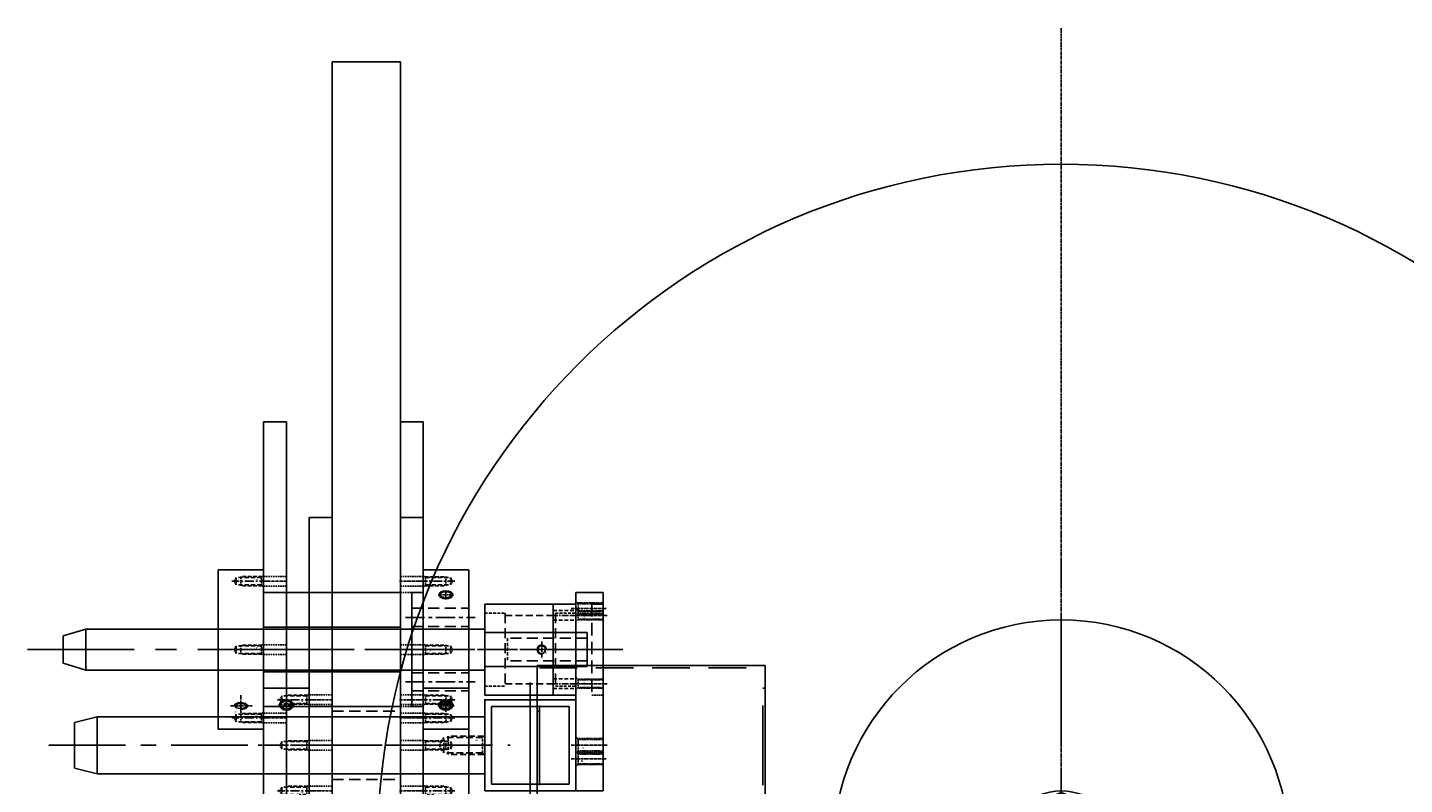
# Model space of a CAD drawing. Header units: millimetres. Extents: x -1657 to 8845, y -11980 to 3013.
# Tile 108 of 256: x 1482 to 2087, y -504 to -172. Entities that reach past the tile are written whole.
import ezdxf

# ---------------------------------------------------------------- set-up
doc = ezdxf.new("R2010")
doc.units = ezdxf.units.MM
doc.linetypes.add('CENTER', pattern=[2, 1.25, -0.25, 0.25, -0.25])
doc.linetypes.add('DASHED', pattern=[0.75, 0.5, -0.25])
for name, color, linetype in [('图层29', 13, 'Continuous'), ('图层31', 70, 'Continuous'), ('图层32', 127, 'Continuous'), ('图层33', 235, 'Continuous'), ('图层36', 121, 'Continuous'), ('图层37', 21, 'Continuous'), ('图层94', 125, 'Continuous'), ('料盘', 247, 'Continuous'), ('方管', 252, 'Continuous')]:
    doc.layers.add(name, color=color, linetype=linetype)

# ---------------------------------------------------------------- blocks, each defined once
blk = doc.blocks.new('8F')
at = {"color": 1, "linetype": 'CENTER', "ltscale": 4.620811}
blk.add_line((-2.16, 0), (20.95, 0), dxfattribs=at)
at = {"color": 4, "linetype": 'DASHED', "ltscale": 0.471405}
for p, q in [((1, 3.38), (0, 4.38)), ((1, -3.38), (0, -4.38))]:
    blk.add_line(p, q, dxfattribs=at)
at = {"color": 4, "linetype": 'DASHED', "ltscale": 5.208333}
for p, q in [((0.38, 4), (16, 4)), ((0.38, -4), (16, -4))]:
    blk.add_line(p, q, dxfattribs=at)
at = {"color": 4, "linetype": 'DASHED', "ltscale": 2.25}
for p, q in [((1, 3.38), (1, -3.38)), ((18, 3.38), (18, -3.38))]:
    blk.add_line(p, q, dxfattribs=at)
at = {"color": 4, "linetype": 'DASHED', "ltscale": 5.666667}
for p, q in [((1, 3.38), (18, 3.38)), ((1, -3.38), (18, -3.38))]:
    blk.add_line(p, q, dxfattribs=at)
at = {"color": 4, "linetype": 'DASHED', "ltscale": 0.294628}
for p, q in [((16, 4), (16.62, 3.38)), ((16, -4), (16.62, -3.38))]:
    blk.add_line(p, q, dxfattribs=at)
at = {"color": 4, "linetype": 'DASHED', "ltscale": 2.666667}
blk.add_line((16, 4), (16, -4), dxfattribs=at)
at = {"color": 4, "linetype": 'DASHED', "ltscale": 1.299038}
for p in [(18, 3.38), (18, -3.38)]:
    blk.add_line(p, (19.95, 0), dxfattribs=at)
blk.add_text('M8', height=0.635).set_placement((2.81, -2.46))
blk = doc.blocks.new('27AB9')
at = {"layer": '图层31', "color": 1, "linetype": 'CENTER', "ltscale": 26.842975}
blk.add_line((-12.5, -21.2), (-12.5, 181.2), dxfattribs=at)
at = {"layer": '图层31', "ltscale": 123.966942}
for p, q in [((-25, 0), (-25, 170)), ((-25, 170), (0, 170)), ((0, 0), (0, 170)), ((-25, 0), (-22.5, -10)), ((-25, 0), (0, 0)), ((0, 0), (-2.5, -10)), ((-22.5, -10), (-2.5, -10))]:
    blk.add_line(p, q, dxfattribs=at)
at = {"layer": '图层31', "ltscale": 123.966942, "rotation": 270}
blk.add_blockref('8F', (-12.5, 170), dxfattribs=at)
blk = doc.blocks.new('27AF9')
at = {"layer": '图层33', "color": 1, "linetype": 'CENTER', "ltscale": 0.958678}
for p, q in [((2.1, -2.49), (2.1, 12.7)), ((-17.9, -0.4), (-17.9, 10.4)), ((22.1, -0.4), (22.1, 10.4))]:
    blk.add_line(p, q, dxfattribs=at)
at = {"layer": '图层33', "ltscale": 0.867769}
for p, q in [((-97.9, 0), (-97.9, 10)), ((-97.9, 10), (102.1, 10)), ((102.1, 0), (102.1, 10)), ((-97.9, 0), (102.1, 0))]:
    blk.add_line(p, q, dxfattribs=at)
at = {"layer": '图层33', "color": 4, "linetype": 'DASHED', "ltscale": 1.37741}
for p, q in [((-20, 0), (-20, 10)), ((-15.8, 0), (-15.8, 10)), ((-10.4, 0), (-10.4, 10)), ((0, 0), (0, 10)), ((4.2, 0), (4.2, 10)), ((14.6, 0), (14.6, 10)), ((20, 0), (20, 10)), ((24.2, 0), (24.2, 10))]:
    blk.add_line(p, q, dxfattribs=at)
blk = doc.blocks.new('4F')
at = {"color": 1, "linetype": 'CENTER', "ltscale": 3.210708}
blk.add_line((-2.16, 0), (13.9, 0), dxfattribs=at)
at = {"color": 4, "linetype": 'DASHED', "ltscale": 0.471405}
for p, q in [((1, 1.65), (0, 2.65)), ((1, -1.65), (0, -2.65))]:
    blk.add_line(p, q, dxfattribs=at)
at = {"color": 4, "linetype": 'DASHED', "ltscale": 3.116667}
for p, q in [((0.65, 2), (10, 2)), ((0.65, -2), (10, -2))]:
    blk.add_line(p, q, dxfattribs=at)
at = {"color": 4, "linetype": 'DASHED', "ltscale": 1.1}
for p, q in [((1, 1.65), (1, -1.65)), ((12, 1.65), (12, -1.65))]:
    blk.add_line(p, q, dxfattribs=at)
at = {"color": 4, "linetype": 'DASHED', "ltscale": 3.666667}
for p, q in [((1, 1.65), (12, 1.65)), ((1, -1.65), (12, -1.65))]:
    blk.add_line(p, q, dxfattribs=at)
at = {"color": 4, "linetype": 'DASHED', "ltscale": 0.164992}
for p, q in [((10, 2), (10.35, 1.65)), ((10, -2), (10.35, -1.65))]:
    blk.add_line(p, q, dxfattribs=at)
at = {"color": 4, "linetype": 'DASHED', "ltscale": 1.333333}
blk.add_line((10, 2), (10, -2), dxfattribs=at)
at = {"color": 4, "linetype": 'DASHED', "ltscale": 0.635085}
for p in [(12, 1.65), (12, -1.65)]:
    blk.add_line(p, (12.95, 0), dxfattribs=at)
blk.add_text('M4', height=0.808, rotation=90).set_placement((3.46, -1.03))
blk = doc.blocks.new('27B8E')
at = {"layer": '图层32', "ltscale": 10.330579}
for p, q in [((-10, 4.69), (-10, -45.31)), ((-10, 4.69), (10, 4.69)), ((10, 4.69), (10, -45.31)), ((-10, -45.31), (10, -45.31))]:
    blk.add_line(p, q, dxfattribs=at)
at = {"layer": '图层32', "color": 1, "linetype": 'CENTER', "ltscale": 0.869249}
blk.add_line((0, 0), (0, -5.26), dxfattribs=at)
at = {"layer": '图层32', "color": 1, "linetype": 'CENTER', "ltscale": 1.150413}
blk.add_line((3.48, -2.63), (-3.48, -2.63), dxfattribs=at)
at = {"layer": '图层32', "color": 4, "linetype": 'DASHED', "ltscale": 8.264463}
for p, q in [((-10, -7.81), (10, -7.81)), ((-10, -32.81), (10, -32.81))]:
    blk.add_line(p, q, dxfattribs=at)
at = {"layer": '图层32', "color": 1, "linetype": 'CENTER', "ltscale": 5.752066}
blk.add_line((-12.4, -20.31), (12.4, -20.31), dxfattribs=at)
at = {"layer": '图层32', "ltscale": 0.225512}
for major_axis, ratio in [((-3, 0), 0.755597), ((-2.5, 0), 0.707107)]:
    blk.add_ellipse((0, -2.63), major_axis=major_axis, ratio=ratio, dxfattribs=at)
at = {"layer": '图层32', "ltscale": 10.330579}
for p in [(-10, -0.31), (-10, -20.31), (-10, -40.31)]:
    blk.add_blockref('4F', p, dxfattribs=at)
blk = doc.blocks.new('858E8')
at = {"layer": '图层29', "color": 4, "linetype": 'DASHED'}
for p, q in [((-2.5, 2.6), (-2.5, 14)), ((-2.1, 3), (-2.1, 14)), ((2.1, 3), (2.1, 14)), ((2.5, 2.6), (2.5, 14)), ((-2.1, 3), (-3.1, 2)), ((-2.1, 3), (2.1, 3)), ((2.1, 3), (3.1, 2))]:
    blk.add_line(p, q, dxfattribs=at)
at = {"layer": '图层29', "color": 1, "linetype": 'CENTER'}
blk.add_line((0, 0), (0, 15.27), dxfattribs=at)
at = {"layer": '图层29'}
blk.add_text('M5', height=1.031, rotation=180, dxfattribs=at).set_placement((1.49, 5.16))
blk = doc.blocks.new('8563D')
at = {"layer": '图层29', "color": 4, "linetype": 'DASHED'}
for p, q in [((-2, 2.65), (-2, 14)), ((-1.65, 3), (-1.65, 14)), ((1.65, 3), (1.65, 14)), ((2, 2.65), (2, 14)), ((-1.65, 3), (-2.65, 2)), ((-1.65, 3), (1.65, 3)), ((1.65, 3), (2.65, 2))]:
    blk.add_line(p, q, dxfattribs=at)
at = {"layer": '图层29', "color": 1, "linetype": 'CENTER'}
blk.add_line((0, 0), (0, 15.68), dxfattribs=at)
at = {"layer": '图层29'}
blk.add_text('M4', height=0.814, rotation=180, dxfattribs=at).set_placement((0.96, 6.02))
blk = doc.blocks.new('56715')
at = {"layer": '图层29', "color": 1, "linetype": 'CENTER', "lineweight": -3}
blk.add_line((-2.5, -3), (-2.5, 12.86), dxfattribs=at)
at = {"layer": '图层29', "color": 4, "linetype": 'DASHED', "lineweight": -3}
for p, q in [((-5.5, -0.5), (-5.5, 11)), ((-5, 0), (-5, 11)), ((0, 0), (0, 11)), ((0.5, -0.5), (0.5, 11)), ((-5, 0), (-6, -1)), ((-5, 0), (0, 0)), ((0, 0), (1, -1))]:
    blk.add_line(p, q, dxfattribs=at)
at = {"layer": '图层29', "lineweight": -3}
blk.add_text('M6', height=0.461, rotation=180, dxfattribs=at).set_placement((-0.88, 2.44))
blk = doc.blocks.new('27D8D')
at = {"layer": '图层29', "ltscale": 123.966942}
for p, q in [((-12, 0), (-12, 87)), ((0, 0), (0, 87)), ((-12, 0), (0, 0))]:
    blk.add_line(p, q, dxfattribs=at)
at = {"layer": '图层29', "lineweight": -3, "ltscale": 5.5}
blk.add_line((0, 87), (-12, 87), dxfattribs=at)
at = {"layer": '图层29', "color": 4, "linetype": 'DASHED', "ltscale": 1.37741}
for p, q in [((-5, 45), (0, 45)), ((-5, 5), (0, 5))]:
    blk.add_line(p, q, dxfattribs=at)
at = {"layer": '图层29', "color": 4, "linetype": 'DASHED', "ltscale": 11.019284}
blk.add_line((-5, 5), (-5, 45), dxfattribs=at)
at = {"layer": '图层29', "color": 4, "linetype": 'DASHED', "ltscale": 3.305785}
for p, q in [((-12, 40), (-5, 40)), ((-12, 10), (-5, 10))]:
    blk.add_line(p, q, dxfattribs=at)
at = {"layer": '图层29', "color": 1, "linetype": 'CENTER', "ltscale": 2.300826}
blk.add_line((-12.96, 25), (0.96, 25), dxfattribs=at)
at = {"layer": '图层29', "ltscale": 8.264463, "xscale": -1, "rotation": 270}
for p in [(-14, 73), (-14, 7)]:
    blk.add_blockref('858E8', p, dxfattribs=at)
at = {"layer": '图层29', "lineweight": -3, "ltscale": 1.375, "xscale": -1, "rotation": 270}
blk.add_blockref('56715', (-11, 69.5), dxfattribs=at)
at = {"layer": '图层29', "ltscale": 6.61157, "xscale": -1, "rotation": 270}
for p in [(-14, 40), (-14, 10)]:
    blk.add_blockref('8563D', p, dxfattribs=at)
blk = doc.blocks.new('27FCE')
at = {"layer": '图层36', "ltscale": 2.125}
for p, q in [((-31, -4), (-31, 36)), ((-31, 36), (9, 36)), ((-1, -4), (-1, 36)), ((9, -4), (9, 36)), ((-31, -4), (9, -4))]:
    blk.add_line(p, q, dxfattribs=at)
at = {"layer": '图层36', "color": 4, "linetype": 'DASHED', "ltscale": 2.479339}
for p, q in [((-31, 32), (-22, 32)), ((0, 32), (9, 32)), ((-31, 0), (-22, 0)), ((0, 0), (9, 0))]:
    blk.add_line(p, q, dxfattribs=at)
at = {"layer": '图层36', "color": 4, "linetype": 'DASHED', "ltscale": 8.815427}
for p, q in [((-22, 32), (-22, 0)), ((0, 32), (0, 0))]:
    blk.add_line(p, q, dxfattribs=at)
at = {"layer": '图层36', "color": 4, "linetype": 'DASHED', "ltscale": 6.060606}
for p, q in [((-22, 31), (0, 31)), ((-22, 1), (0, 1))]:
    blk.add_line(p, q, dxfattribs=at)
at = {"layer": '图层36', "color": 1, "linetype": 'CENTER', "ltscale": 2.32}
for p, q in [((-1.8, 31), (9.8, 31)), ((-1.8, 1), (9.8, 1))]:
    blk.add_line(p, q, dxfattribs=at)
at = {"layer": '图层36', "color": 4, "linetype": 'DASHED', "ltscale": 3.333333}
for p, q in [((-1, 33.1), (9, 33.1)), ((-1, 28.9), (9, 28.9)), ((-1, 3.1), (9, 3.1)), ((-1, -1.1), (9, -1.1))]:
    blk.add_line(p, q, dxfattribs=at)
at = {"layer": '图层36', "color": 1, "linetype": 'CENTER', "ltscale": 9.28}
blk.add_line((-34.2, 16), (12.2, 16), dxfattribs=at)
blk = doc.blocks.new('4C')
at = {"color": 1, "linetype": 'CENTER', "ltscale": 1.3982}
for p, q in [((-3.5, 0), (3.5, 0)), ((0, 3.5), (0, -3.5))]:
    blk.add_line(p, q, dxfattribs=at)
blk.add_circle((0, 0), 1.65)
at = {"color": 2, "linetype": 'Continuous'}
blk.add_arc((0, 0), 2, 80.74753, 15.05083, dxfattribs=at)
blk.add_text('M4', height=0.558).set_placement((1.01, 1.61))
blk = doc.blocks.new('280B6')
at = {"layer": '图层37', "ltscale": 6.198347}
for p, q in [((10, 12.5), (-35, 12.5)), ((-35, -2.5), (-35, 12.5)), ((10, -4), (10, 14)), ((185, 14), (10, 14)), ((185, -4), (185, 14)), ((195, -1), (195, 11)), ((10, -2.5), (-35, -2.5)), ((185, -4), (10, -4))]:
    blk.add_line(p, q, dxfattribs=at)
at = {"layer": '图层37', "ltscale": 3.719008}
for p, q in [((195, 11), (185, 14)), ((195, -1), (185, -4))]:
    blk.add_line(p, q, dxfattribs=at)
at = {"layer": '图层37', "color": 4, "linetype": 'DASHED', "ltscale": 9.641873}
for p, q in [((-35, 10), (0, 10)), ((-35, 0), (0, 0))]:
    blk.add_line(p, q, dxfattribs=at)
at = {"layer": '图层37', "color": 4, "linetype": 'DASHED', "ltscale": 2.754821}
blk.add_line((0, 0), (0, 10), dxfattribs=at)
at = {"layer": '图层37', "color": 1, "linetype": 'CENTER', "ltscale": 37.38843}
blk.add_line((210.6, 5), (-50.6, 5), dxfattribs=at)
at = {"layer": '图层37', "ltscale": 2.066116, "rotation": 90}
blk.add_blockref('4C', (-15, 5), dxfattribs=at)
blk = doc.blocks.new('8D21F')
at = {"layer": '图层37', "color": 1, "linetype": 'CENTER', "ltscale": 1.150393}
blk.add_line((0, 0), (6.96, 0), dxfattribs=at)
at = {"layer": '图层37', "color": 1, "linetype": 'CENTER', "ltscale": 0.677887}
blk.add_line((3.48, -2.04), (3.48, 2.06), dxfattribs=at)
at = {"layer": '图层37', "ltscale": 0.619835}
for major_axis, ratio in [((-3, 0), 0.589256), ((-2.5, 0), 0.545738)]:
    blk.add_ellipse((3.48, 0.01), major_axis=major_axis, ratio=ratio, dxfattribs=at)
blk = doc.blocks.new('94E90')
at = {"layer": '图层37', "color": 1, "linetype": 'CENTER'}
for p, q in [((0, 0), (0, -5.12)), ((-3.59, -2.52), (3.75, -2.52))]:
    blk.add_line(p, q, dxfattribs=at)
at = {"layer": '图层37', "ltscale": 3.305785}
for major_axis, ratio in [((-3, 0), 0.589256), ((-2.5, 0), 0.424264)]:
    blk.add_ellipse((0, -2.52), major_axis=major_axis, ratio=ratio, dxfattribs=at)
at = {"layer": '图层37'}
blk.add_text('M6', height=0.586, dxfattribs=at).set_placement((0.44, -2.26))
blk = doc.blocks.new('28282')
at = {"layer": '图层37', "ltscale": 14.46281}
for p, q in [((5, 53.14), (25, 53.14)), ((5, -16.86), (5, 53.14)), ((25, -16.86), (25, 53.14)), ((0, -6.86), (0, 43.14)), ((0, 43.14), (5, 43.14)), ((0, -6.86), (5, -6.86)), ((5, -16.86), (25, -16.86))]:
    blk.add_line(p, q, dxfattribs=at)
at = {"layer": '图层37', "color": 4, "linetype": 'DASHED', "ltscale": 9.641873}
for p, q in [((0, 36.28), (25, 36.28)), ((0, 28.28), (25, 28.28)), ((0, 8), (25, 8)), ((0, 0), (25, 0))]:
    blk.add_line(p, q, dxfattribs=at)
at = {"layer": '图层37', "color": 1, "linetype": 'CENTER', "ltscale": 6.710744}
for p, q in [((-2.8, 32.28), (27.8, 32.28)), ((-2.8, 4), (27.8, 4))]:
    blk.add_line(p, q, dxfattribs=at)
at = {"layer": '图层37', "color": 4, "linetype": 'DASHED', "ltscale": 27.548209}
for p, q in [((0, 27.14), (25, 27.14)), ((0, 9.14), (25, 9.14))]:
    blk.add_line(p, q, dxfattribs=at)
at = {"layer": '图层37', "color": 1, "linetype": 'CENTER', "ltscale": 19.173554}
blk.add_line((-8, 18.14), (33, 18.14), dxfattribs=at)
at = {"layer": '图层37', "ltscale": 14.46281}
for p in [(5, 48.14), (5, 18.14), (5, -11.86)]:
    blk.add_blockref('4F', p, dxfattribs=at)
at = {"layer": '图层37', "linetype": 'CENTER', "ltscale": 0.225512}
blk.add_blockref('8D21F', (11.52, 42.18), dxfattribs=at)
at = {"layer": '图层37', "ltscale": 3.305785}
blk.add_blockref('94E90', (15, -4.08), dxfattribs=at)
blk = doc.blocks.new('283A4')
at = {"layer": '图层37', "ltscale": 0.867769}
for p, q in [((0, 0), (0, 200)), ((0, 200), (10, 200)), ((10, 0), (10, 200)), ((0, 0), (10, 0))]:
    blk.add_line(p, q, dxfattribs=at)
at = {"layer": '图层37', "color": 1, "linetype": 'CENTER', "ltscale": 0.958678}
for p, q in [((-0.4, 130), (10.4, 130)), ((-0.4, 70), (10.4, 70))]:
    blk.add_line(p, q, dxfattribs=at)
at = {"layer": '图层37', "color": 4, "linetype": 'DASHED', "ltscale": 1.37741}
for p, q in [((0, 132.1), (10, 132.1)), ((0, 127.9), (10, 127.9)), ((0, 125), (10, 125)), ((0, 102.1), (10, 102.1)), ((0, 97.9), (10, 97.9)), ((0, 75), (10, 75)), ((0, 72.1), (10, 72.1)), ((0, 67.9), (10, 67.9))]:
    blk.add_line(p, q, dxfattribs=at)
at = {"layer": '图层37', "color": 1, "linetype": 'CENTER', "ltscale": 3.371535}
blk.add_line((-3.43, 100), (13.43, 100), dxfattribs=at)
blk = doc.blocks.new('28494')
at = {"layer": '图层37', "ltscale": 14.46281}
for p, q in [((-10, -64.75), (-10, 5.25)), ((-10, 5.25), (10, 5.25)), ((10, -64.75), (10, 5.25)), ((-70, -4.75), (-10, -4.75)), ((-70, -54.75), (-70, -4.75)), ((-70, -19.95), (-10, -19.95)), ((-70, -39.55), (-10, -39.55)), ((-70, -54.75), (-10, -54.75)), ((-10, -64.75), (10, -64.75))]:
    blk.add_line(p, q, dxfattribs=at)
at = {"layer": '图层37', "color": 1, "linetype": 'CENTER'}
for p, q in [((0, 0), (0, -10)), ((-5, -5), (5, -5))]:
    blk.add_line(p, q, dxfattribs=at)
at = {"layer": '图层37', "color": 4, "linetype": 'DASHED', "ltscale": 27.548209}
for p, q in [((-70, -20.65), (10, -20.65)), ((-70.1, -38.75), (9.9, -38.75))]:
    blk.add_line(p, q, dxfattribs=at)
at = {"layer": '图层37', "color": 1, "linetype": 'CENTER', "ltscale": 19.173554}
blk.add_line((-88, -29.75), (18, -29.75), dxfattribs=at)
at = {"layer": '图层37', "ltscale": 0.619835}
blk.add_ellipse((0, -5), major_axis=(-3, 0), ratio=0.479592, start_param=4.712389, end_param=9.424778, dxfattribs=at)
blk.add_ellipse((0, -5), major_axis=(-2.5, 0), ratio=0.424264, dxfattribs=at)
at = {"layer": '图层37', "ltscale": 14.46281}
for p in [(-10, 0.25), (-10, -29.75), (-10, -59.75)]:
    blk.add_blockref('4F', p, dxfattribs=at)
at = {"layer": '图层37'}
blk.add_text('M6', height=0.586, dxfattribs=at).set_placement((1.96, -2.66))
blk = doc.blocks.new('4A')
at = {"color": 1, "linetype": 'CENTER'}
for p, q in [((-5, 0), (5, 0)), ((0, 5), (0, -5))]:
    blk.add_line(p, q, dxfattribs=at)
for radius in [4, 2.25]:
    blk.add_circle((0, 0), radius)
blk.add_text('M4', height=0.697).set_placement((-1.44, -1.08))
blk = doc.blocks.new('27AEA')
at = {"layer": '图层33', "color": 1, "linetype": 'CENTER', "ltscale": 46.016529}
for p, q in [((0, 0), (0, 278.4)), ((-139.2, 139.2), (139.2, 139.2))]:
    blk.add_line(p, q, dxfattribs=at)
at = {"layer": '图层33', "ltscale": 10.330579}
blk.add_circle((0, 139.2), 100, dxfattribs=at)
at = {"layer": '图层33', "color": 1, "linetype": 'CENTER', "ltscale": 46.016529}
blk.add_circle((0, 139.2), 20, dxfattribs=at)
at = {"layer": '图层33', "ltscale": 0.867769}
blk.add_circle((0, 139.2), 12.75, dxfattribs=at)
for p in [(0, 159.2), (-20, 139.2), (20, 139.2), (0, 119.2)]:
    blk.add_blockref('4A', p, dxfattribs=at)
blk = doc.blocks.new('8D1AC')
at = {"layer": '图层32', "color": 4, "linetype": 'DASHED'}
for p, q in [((-3.54, 4.24), (-12.28, -4.5)), ((-3.54, 3.54), (-11.85, -4.77)), ((0, 0), (-8.31, -8.31)), ((0.71, 0), (-8.04, -8.74)), ((-3.54, 3.54), (-3.54, 4.95)), ((0, 0), (-3.54, 3.54)), ((0, 0), (1.41, 0))]:
    blk.add_line(p, q, dxfattribs=at)
at = {"layer": '图层32', "color": 1, "linetype": 'CENTER'}
blk.add_line((0.35, 3.89), (-10.23, -6.7), dxfattribs=at)
at = {"layer": '图层32'}
blk.add_text('M6', height=0.461, rotation=315, dxfattribs=at).set_placement((-4.64, 1.18))
blk = doc.blocks.new('27B88')
at = {"layer": '图层32', "color": 1, "linetype": 'CENTER', "ltscale": 11.504132}
for p, q in [((0, 0), (0, -69.6)), ((-34.8, -34.8), (34.8, -34.8))]:
    blk.add_line(p, q, dxfattribs=at)
at = {"layer": '图层32', "ltscale": 123.966942}
blk.add_circle((0, -34.8), 25, dxfattribs=at)
at = {"layer": '图层32', "color": 1, "linetype": 'CENTER', "ltscale": 11.504132}
blk.add_circle((0, -34.8), 20, dxfattribs=at)
at = {"layer": '图层32', "ltscale": 0.867769}
blk.add_circle((0, -34.8), 12.6, dxfattribs=at)
at = {"layer": '图层32', "ltscale": 123.966942, "rotation": 270}
for p in [(0, -14.8), (-20, -34.8), (20, -34.8), (0, -54.8)]:
    blk.add_blockref('4C', p, dxfattribs=at)
at = {"layer": '图层32', "ltscale": 0.619835}
blk.add_blockref('8D1AC', (18.74, -19.6), dxfattribs=at)
blk = doc.blocks.new('29BCD')
at = {"layer": '图层94', "ltscale": 0.875}
for p, q in [((0, 0), (0, 210)), ((0, 210), (100, 210)), ((100, 0), (100, 210)), ((0, 0), (100, 0))]:
    blk.add_line(p, q, dxfattribs=at)
at = {"layer": '图层94', "color": 4, "linetype": 'DASHED', "ltscale": 70}
for p, q in [((1, 0), (1, 210)), ((99, 0), (99, 210))]:
    blk.add_line(p, q, dxfattribs=at)
at = {"layer": '图层94', "color": 4, "linetype": 'DASHED', "ltscale": 33}
for p, q in [((1, 209), (99, 209)), ((1, 1), (99, 1))]:
    blk.add_line(p, q, dxfattribs=at)
at = {"layer": '图层94', "color": 4, "linetype": 'DASHED', "ltscale": 0.333333}
for p, q in [((99, 200), (100, 200)), ((99, 10), (100, 10))]:
    blk.add_line(p, q, dxfattribs=at)
at = {"layer": '图层94', "color": 4, "linetype": 'DASHED', "lineweight": -3, "ltscale": 0.333333}
for p, q in [((1, 190), (0, 190)), ((0, 48), (1, 48)), ((0, 33.5), (1, 33.5)), ((0, 8.5), (1, 8.5))]:
    blk.add_line(p, q, dxfattribs=at)
at = {"layer": '图层94', "color": 1, "linetype": 'CENTER', "lineweight": -3, "ltscale": 0.232}
blk.add_line((2.58, 21), (-1.07, 21), dxfattribs=at)

msp = doc.modelspace()

# ---------------------------------------------------------------- linework, layer by layer
at = {"layer": '料盘', "color": 1, "linetype": 'CENTER'}
msp.add_line((1936.0605, -891.6622), (1936.0605, -171.6622), dxfattribs=at)
at = {"layer": '料盘', "ltscale": 150}
for p, q in [((1616.0605, -786.6622), (1616.0605, -186.6622)), ((1616.0605, -186.6622), (1646.0605, -186.6622)), ((1646.0605, -786.6622), (1646.0605, -186.6622))]:
    msp.add_line(p, q, dxfattribs=at)
at = {"layer": '料盘', "color": 4, "linetype": 'DASHED', "ltscale": 10}
for p, q in [((1616.0605, -471.6622), (1646.0605, -471.6622)), ((1616.0605, -501.6622), (1646.0605, -501.6622))]:
    msp.add_line(p, q, dxfattribs=at)
at = {"layer": '料盘', "color": 1, "linetype": 'CENTER', "ltscale": 9.365376}
msp.add_line((1607.647, -486.6622), (1654.4739, -486.6622), dxfattribs=at)
at = {"layer": '料盘', "ltscale": 12.5}
msp.add_circle((1936.0605, -531.6622), 300, dxfattribs=at)
at = {"layer": '方管', "color": 1, "linetype": 'CENTER', "ltscale": 138.04}
msp.add_line((1703.0605, -1149.2622), (1703.0605, -459.0622), dxfattribs=at)
at = {"layer": '方管', "ltscale": 1.125}
for points in [[(1683.0605, -506.6622), (1723.0605, -506.6622), (1723.0605, -466.6622), (1683.0605, -466.6622)], [(1686.0605, -503.6622), (1720.0605, -503.6622), (1720.0605, -469.6622), (1686.0605, -469.6622)]]:
    msp.add_lwpolyline(points, close=True, dxfattribs=at)

# ---------------------------------------------------------------- block references
at = {"layer": '图层29', "ltscale": 2.125, "xscale": -1, "rotation": 180}
msp.add_blockref('27D8D', (1735.0605, -419.6622), dxfattribs=at)
at = {"layer": '图层31', "ltscale": 2.125, "rotation": 270}
msp.add_blockref('27AB9', (1513.0605, -499.1622), dxfattribs=at)
at = {"layer": '图层32', "ltscale": 2.125, "xscale": -1}
for name, p in [('27B8E', (1596.0605, -466.355)), ('27B88', (1936.0605, -496.8622))]:
    msp.add_blockref(name, p, dxfattribs=at)
at = {"layer": '图层32', "ltscale": 2.125}
msp.add_blockref('27B8E', (1666.0605, -466.355), dxfattribs=at)
at = {"layer": '图层33', "ltscale": 2.125, "rotation": 270}
for p in [(1606.0605, -484.5622), (1646.0605, -484.5622)]:
    msp.add_blockref('27AF9', p, dxfattribs=at)
at = {"layer": '图层33', "ltscale": 2.125, "xscale": -1}
msp.add_blockref('27AEA', (1936.0605, -670.8622), dxfattribs=at)
at = {"layer": '图层36', "ltscale": 2.125}
msp.add_blockref('27FCE', (1714.0605, -460.6622), dxfattribs=at)
at = {"layer": '图层37', "ltscale": 2.125}
for name, p in [('283A4', (1586.0605, -544.6622)), ('283A4', (1646.0605, -544.6622)), ('28282', (1651.0605, -462.8043))]:
    msp.add_blockref(name, p, dxfattribs=at)
at = {"layer": '图层37', "ltscale": 2.125, "rotation": 180}
for name, p in [('28494', (1576.0605, -474.4109)), ('280B6', (1693.0605, -439.6622))]:
    msp.add_blockref(name, p, dxfattribs=at)
at = {"layer": '图层94', "ltscale": 2.125}
msp.add_blockref('29BCD', (1706.0605, -661.6622), dxfattribs=at)

doc.saveas('drawing.dxf')
